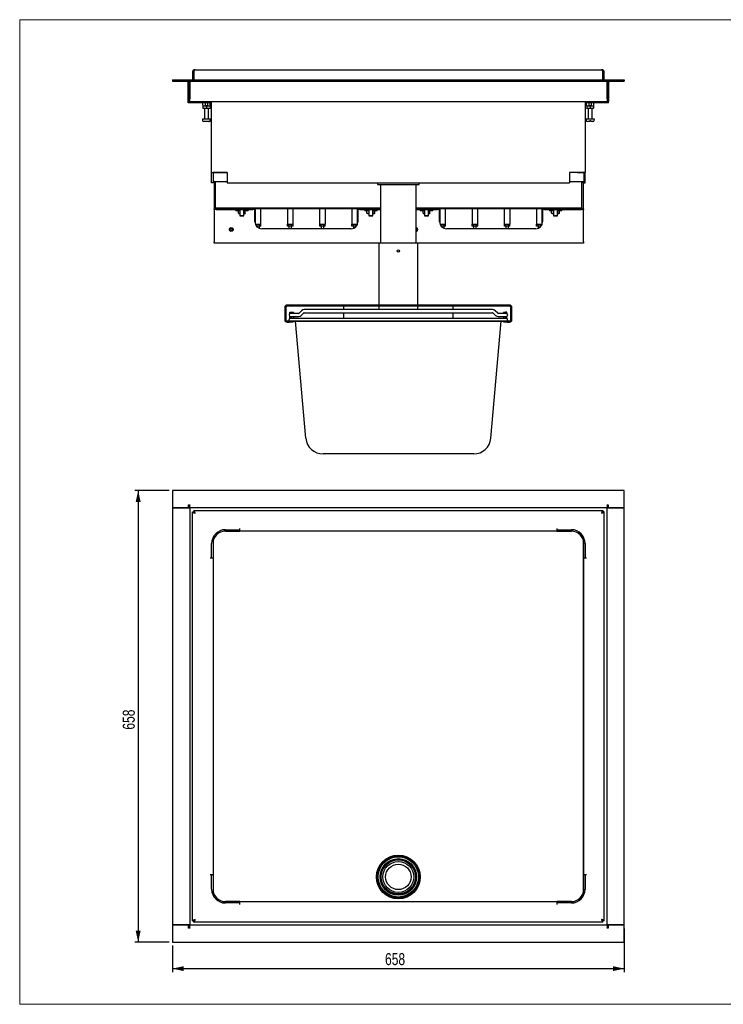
# Model space of a CAD drawing. Header units: millimetres. Extents: x 24 to 2074, y 25 to 1460.
# Tile 1 of 2: x 24 to 1049, y 25 to 1460. Entities that reach past the tile are written whole.
import ezdxf

# ---------------------------------------------------------------- set-up
doc = ezdxf.new("R2010")
doc.units = ezdxf.units.MM
doc.header["$LTSCALE"] = 5
doc.layers.add('SLD-0', color=179, linetype='Continuous')
doc.styles.add('SLDTEXTSTYLE2', font='TXT', dxfattribs={"width": 0.75})
doc.dimstyles.new('SLDDIMSTYLE0', dxfattribs={"dimtxt": 17.5, "dimasz": 16.51, "dimexe": 0, "dimexo": 0.0625, "dimgap": 4.375, "dimtad": 1, "dimrnd": 1e-09, "dimzin": 12, "dimdsep": 46, "dimtxsty": 'SLDTEXTSTYLE2', "dimsah": 1, "dimcen": 0.09, "dimadec": 0, "dimazin": 3, "dimtfac": 1, "dimtofl": 0, "dimtmove": 0, "dimatfit": 3, "dimfxl": 1, "dimfrac": 2, "dimtolj": 1, "dimtzin": 12, "dimarcsym": 0})

# ---------------------------------------------------------------- blocks, each defined once
blk = doc.blocks.new('_D')
at = {"layer": 'SLD-0'}
for p, q in [((241.6, 773.7), (191.6, 773.7)), ((196.6, 773.7), (196.6, 115.7)), ((241.6, 115.7), (191.6, 115.7))]:
    blk.add_line(p, q, dxfattribs=at)
for points in [[(196.6, 773.7), (193, 757.2), (200.2, 757.2)], [(196.6, 115.7), (200.2, 132.2), (193, 132.2)]]:
    blk.add_solid(points, dxfattribs=at)
at = {"layer": 'SLD-0', "insert": (174.1, 425.3), "char_height": 17.5, "attachment_point": 1, "rotation": 90, "style": 'SLDTEXTSTYLE2'}
blk.add_mtext('658', dxfattribs=at)
blk = doc.blocks.new('_D_1')
at = {"layer": 'SLD-0'}
for p, q in [((904.6, 135.7), (904.6, 72)), ((246.6, 110.7), (246.6, 72)), ((246.6, 77), (904.6, 77))]:
    blk.add_line(p, q, dxfattribs=at)
for points in [[(246.6, 77), (263.1, 73.4), (263.1, 80.6)], [(904.6, 77), (888.1, 80.6), (888.1, 73.4)]]:
    blk.add_solid(points, dxfattribs=at)
at = {"layer": 'SLD-0', "insert": (556.2, 99.6), "char_height": 17.5, "attachment_point": 1, "style": 'SLDTEXTSTYLE2'}
blk.add_mtext('658', dxfattribs=at)

msp = doc.modelspace()

# ---------------------------------------------------------------- linework, layer by layer
at = {"color": 7, "linetype": 'Continuous', "lineweight": 18}
for p, q in [((2074, 1460), (24, 1460)), ((24, 1460), (24, 25)), ((24, 25), (2074, 25))]:
    msp.add_line(p, q, dxfattribs=at)
at = {"color": 7, "linetype": 'Continuous', "lineweight": 25}
for p, q in [((275.629, 1383.165), (277.529, 1383.165)), ((275.629, 1383.165), (275.629, 1372.165)), ((277.529, 1383.165), (277.636, 1383.334)), ((277.529, 1372.165), (277.529, 1383.165)), ((277.629, 1383.165), (277.629, 1372.165)), ((277.636, 1372.165), (277.636, 1383.165)), ((279.629, 1387.165), (871.628, 1387.165)), ((873.621, 1383.334), (873.729, 1383.165)), ((873.621, 1383.165), (873.621, 1372.165)), ((873.629, 1372.165), (873.629, 1383.165)), ((875.629, 1383.165), (873.729, 1383.165)), ((873.729, 1383.165), (873.729, 1372.165)), ((875.629, 1372.165), (875.629, 1383.165)), ((246.629, 1372.165), (246.629, 1370.165)), ((246.629, 1372.165), (904.628, 1372.165)), ((246.629, 1370.165), (904.628, 1370.165)), ((269.629, 1340.665), (269.629, 1368.165)), ((269.729, 1368.165), (269.729, 1340.665)), ((271.529, 1340.665), (271.529, 1368.165)), ((271.629, 1370.165), (271.629, 1368.165)), ((271.629, 1368.165), (271.629, 1344.665)), ((879.629, 1368.165), (879.629, 1370.165)), ((879.629, 1344.665), (879.629, 1368.165)), ((879.729, 1368.165), (879.729, 1340.665)), ((881.529, 1340.665), (881.529, 1368.165)), ((881.629, 1368.165), (881.629, 1340.665)), ((904.628, 1372.165), (904.628, 1370.165)), ((269.729, 1340.665), (269.629, 1340.665)), ((269.629, 1338.665), (269.629, 1340.665)), ((301.629, 1338.665), (269.629, 1338.665)), ((271.529, 1340.665), (269.729, 1340.665)), ((271.629, 1340.665), (271.529, 1340.665)), ((271.629, 1341.145), (271.629, 1344.665)), ((271.629, 1341.145), (271.629, 1340.665)), ((271.629, 1340.665), (879.629, 1340.665)), ((290.629, 1335.415), (290.629, 1338.665)), ((294.139, 1338.665), (294.139, 1335.375)), ((294.339, 1335.175), (297.939, 1335.175)), ((298.139, 1335.375), (298.139, 1338.665)), ((301.629, 1338.665), (301.629, 1340.665)), ((301.629, 1335.415), (301.629, 1338.665)), ((301.629, 1335.415), (301.629, 1334.427)), ((303.629, 1237.165), (303.629, 1340.665)), ((847.629, 1340.665), (847.629, 1237.165)), ((849.629, 1338.665), (849.629, 1340.665)), ((881.629, 1338.665), (849.629, 1338.665)), ((849.629, 1335.415), (849.629, 1338.665)), ((853.139, 1338.665), (853.139, 1335.375)), ((853.339, 1335.175), (856.939, 1335.175)), ((857.138, 1335.375), (857.138, 1338.665)), ((860.628, 1335.415), (860.628, 1338.665)), ((879.629, 1344.665), (879.629, 1341.145)), ((879.629, 1340.665), (879.629, 1341.145)), ((879.729, 1340.665), (879.629, 1340.665)), ((879.729, 1340.665), (881.529, 1340.665)), ((881.629, 1340.665), (881.529, 1340.665)), ((881.629, 1338.665), (881.629, 1340.665)), ((290.778, 1334.415), (296.129, 1334.415)), ((291.017, 1333.969), (291.017, 1330.862)), ((291.133, 1334.415), (291.161, 1334.384)), ((293.804, 1330.415), (291.133, 1330.415)), ((293.139, 1330.415), (293.139, 1315.175)), ((298.8, 1330.415), (293.804, 1330.415)), ((296.129, 1334.415), (301.479, 1334.415)), ((296.36, 1333.969), (298.8, 1334.415)), ((296.36, 1333.969), (296.36, 1330.862)), ((296.36, 1330.862), (298.8, 1330.415)), ((301.125, 1330.415), (298.8, 1330.415)), ((299.139, 1315.175), (299.139, 1330.415)), ((301.24, 1333.969), (301.24, 1330.862)), ((849.778, 1334.415), (860.479, 1334.415)), ((850.129, 1334.415), (850.129, 1333.969)), ((850.129, 1333.969), (850.129, 1330.862)), ((850.129, 1330.862), (852.629, 1330.415)), ((850.129, 1330.415), (850.129, 1330.862)), ((852.629, 1330.415), (850.129, 1330.415)), ((852.139, 1330.415), (852.139, 1315.175)), ((857.629, 1330.415), (852.629, 1330.415)), ((855.129, 1333.969), (857.629, 1334.415)), ((855.129, 1333.969), (855.129, 1330.862)), ((855.129, 1330.862), (857.629, 1330.415)), ((860.129, 1330.415), (857.629, 1330.415)), ((858.139, 1315.175), (858.139, 1330.415)), ((860.129, 1334.415), (860.129, 1333.969)), ((860.129, 1333.969), (860.129, 1330.862)), ((860.129, 1330.415), (860.129, 1330.862)), ((290.139, 1315.175), (290.31, 1313.219)), ((302.139, 1315.175), (290.139, 1315.175)), ((299.522, 1311.575), (292.103, 1311.575)), ((299.522, 1311.575), (300.111, 1311.575)), ((300.174, 1311.575), (300.111, 1311.575)), ((301.177, 1312.975), (301.766, 1312.975)), ((301.967, 1313.219), (302.139, 1315.175)), ((849.139, 1315.175), (849.31, 1313.219)), ((855.139, 1315.175), (849.139, 1315.175)), ((854.339, 1311.575), (851.103, 1311.575)), ((854.339, 1312.975), (855.939, 1312.975)), ((854.339, 1312.975), (854.339, 1311.575)), ((861.139, 1315.175), (855.139, 1315.175)), ((855.939, 1311.575), (855.939, 1312.975)), ((859.174, 1311.575), (855.939, 1311.575)), ((860.967, 1313.219), (861.139, 1315.175)), ((303.629, 1237.165), (305.729, 1237.165)), ((303.629, 1222.165), (303.629, 1237.165)), ((305.629, 1237.065), (305.729, 1237.165)), ((305.629, 1237.165), (305.629, 1237.065)), ((326.129, 1237.065), (305.629, 1237.065)), ((305.629, 1237.065), (305.629, 1224.165)), ((305.729, 1237.165), (314.707, 1237.165)), ((314.707, 1237.165), (323.629, 1237.165)), ((323.629, 1237.165), (326.129, 1237.165)), ((326.129, 1237.165), (326.129, 1222.165)), ((827.629, 1237.165), (825.129, 1237.165)), ((825.129, 1237.165), (825.129, 1222.165)), ((845.629, 1237.065), (825.129, 1237.065)), ((836.55, 1237.165), (827.629, 1237.165)), ((836.55, 1237.165), (845.529, 1237.165)), ((847.629, 1237.165), (845.529, 1237.165)), ((845.529, 1237.165), (845.629, 1237.065)), ((845.629, 1237.065), (845.629, 1237.165)), ((845.629, 1237.065), (845.629, 1224.165)), ((847.629, 1222.165), (847.629, 1237.165)), ((305.629, 1222.165), (303.629, 1222.165)), ((305.629, 1224.165), (326.129, 1224.165)), ((305.629, 1224.165), (305.629, 1222.165)), ((307.229, 1222.836), (307.229, 1223.836)), ((307.229, 1223.836), (309.129, 1223.836)), ((309.129, 1222.836), (307.229, 1222.836)), ((307.229, 1222.836), (307.229, 1221.923)), ((307.229, 1221.923), (307.229, 1184.265)), ((309.129, 1185.165), (309.129, 1224.165)), ((326.129, 1222.165), (825.129, 1222.165)), ((545.379, 1222.165), (545.379, 1219.965)), ((545.379, 1219.965), (575.629, 1219.965)), ((549.629, 1219.965), (549.629, 1134.965)), ((575.629, 1219.965), (605.879, 1219.965)), ((601.629, 1134.965), (601.629, 1219.965)), ((605.879, 1219.965), (605.879, 1222.165)), ((825.129, 1224.165), (845.629, 1224.165)), ((843.129, 1185.165), (843.129, 1224.165)), ((843.129, 1223.836), (845.239, 1223.836)), ((845.239, 1222.836), (843.129, 1222.836)), ((845.239, 1223.836), (845.239, 1222.836)), ((845.239, 1221.923), (845.239, 1222.836)), ((845.239, 1184.265), (845.239, 1221.923)), ((845.629, 1222.165), (845.629, 1224.165)), ((845.629, 1222.165), (847.629, 1222.165)), ((307.229, 1183.265), (307.229, 1184.265)), ((307.229, 1184.265), (309.129, 1184.265)), ((310.229, 1183.265), (307.229, 1183.265)), ((307.229, 1183.265), (307.229, 1182.265)), ((307.229, 1182.265), (307.229, 1136.265)), ((549.629, 1185.165), (309.129, 1185.165)), ((309.129, 1184.165), (309.129, 1185.165)), ((342.398, 1184.165), (309.129, 1184.165)), ((310.229, 1183.265), (344.629, 1183.265)), ((328.629, 1185.165), (328.629, 1184.865)), ((328.629, 1184.865), (366.629, 1184.865)), ((338.629, 1183.165), (338.629, 1181.565)), ((344.629, 1183.165), (338.629, 1183.165)), ((344.629, 1181.565), (338.629, 1181.565)), ((339.592, 1184.865), (344.629, 1183.609)), ((342.629, 1181.119), (342.629, 1181.565)), ((344.629, 1181.501), (342.629, 1181.119)), ((342.629, 1178.012), (342.629, 1181.119)), ((344.629, 1177.629), (342.629, 1178.012)), ((342.629, 1178.012), (342.629, 1177.565)), ((342.629, 1177.565), (344.629, 1177.565)), ((344.629, 1183.609), (344.629, 1174.365)), ((344.629, 1183.609), (347.629, 1183.609)), ((347.629, 1183.609), (350.629, 1183.609)), ((350.629, 1183.609), (355.665, 1184.865)), ((350.629, 1174.365), (350.629, 1183.609)), ((350.629, 1183.265), (363.729, 1183.265)), ((356.629, 1183.165), (350.629, 1183.165)), ((356.629, 1181.565), (350.629, 1181.565)), ((352.629, 1181.119), (350.629, 1181.476)), ((352.629, 1178.012), (350.629, 1177.655)), ((350.629, 1177.565), (352.629, 1177.565)), ((352.629, 1181.119), (352.629, 1181.565)), ((352.629, 1178.012), (352.629, 1181.119)), ((352.629, 1178.012), (352.629, 1177.565)), ((530.398, 1184.165), (352.86, 1184.165)), ((356.629, 1181.565), (356.629, 1183.165)), ((366.729, 1183.265), (363.729, 1183.265)), ((366.629, 1184.865), (366.629, 1185.165)), ((366.729, 1184.165), (366.729, 1183.265)), ((366.729, 1182.265), (366.729, 1183.265)), ((366.729, 1165.265), (366.729, 1182.265)), ((366.979, 1184.165), (366.979, 1163.043)), ((375.279, 1162.222), (375.279, 1184.165)), ((413.979, 1184.165), (413.979, 1162.222)), ((422.279, 1162.222), (422.279, 1184.165)), ((460.979, 1184.165), (460.979, 1162.222)), ((469.279, 1162.222), (469.279, 1184.165)), ((507.979, 1184.165), (507.979, 1162.222)), ((516.279, 1162.299), (516.279, 1184.165)), ((516.629, 1185.165), (516.629, 1184.865)), ((516.629, 1184.865), (549.629, 1184.865)), ((516.729, 1183.265), (516.729, 1184.165)), ((519.729, 1183.265), (516.729, 1183.265)), ((516.729, 1183.265), (516.729, 1182.265)), ((516.729, 1182.265), (516.729, 1165.265)), ((519.729, 1183.265), (532.629, 1183.265)), ((526.629, 1183.165), (526.629, 1181.565)), ((532.629, 1183.165), (526.629, 1183.165)), ((532.629, 1181.565), (526.629, 1181.565)), ((527.592, 1184.865), (532.629, 1183.609)), ((530.629, 1181.565), (529.864, 1181.124)), ((529.864, 1181.119), (530.022, 1181.173)), ((529.864, 1178.012), (529.864, 1181.119)), ((529.864, 1178.012), (530.022, 1177.958)), ((529.864, 1178.007), (530.629, 1177.565)), ((530.629, 1177.565), (531.442, 1177.565)), ((531.442, 1177.565), (532.629, 1177.565)), ((532.629, 1183.609), (532.629, 1174.365)), ((532.629, 1183.609), (535.629, 1183.609)), ((535.629, 1183.609), (538.629, 1183.609)), ((538.629, 1183.609), (543.665, 1184.865)), ((538.629, 1174.365), (538.629, 1183.609)), ((538.629, 1183.265), (549.629, 1183.265)), ((544.629, 1183.165), (538.629, 1183.165)), ((544.629, 1181.565), (538.629, 1181.565)), ((538.629, 1177.565), (540.089, 1177.565)), ((538.784, 1178.012), (538.784, 1181.119)), ((541.393, 1181.119), (540.089, 1181.565)), ((541.235, 1177.958), (540.089, 1177.565)), ((540.089, 1177.565), (540.629, 1177.565)), ((541.393, 1181.124), (540.629, 1181.565)), ((540.629, 1177.565), (541.393, 1178.007)), ((549.629, 1184.165), (540.86, 1184.165)), ((541.393, 1178.012), (541.393, 1181.119)), ((544.629, 1181.565), (544.629, 1183.165)), ((843.129, 1185.165), (601.629, 1185.165)), ((601.629, 1184.865), (635.629, 1184.865)), ((611.398, 1184.165), (601.629, 1184.165)), ((601.629, 1183.265), (613.629, 1183.265)), ((607.629, 1183.165), (607.629, 1181.565)), ((613.629, 1183.165), (607.629, 1183.165)), ((613.629, 1181.565), (607.629, 1181.565)), ((608.592, 1184.865), (613.629, 1183.609)), ((611.629, 1181.119), (611.629, 1181.565)), ((613.629, 1181.501), (611.629, 1181.119)), ((611.629, 1178.012), (611.629, 1181.119)), ((613.629, 1177.629), (611.629, 1178.012)), ((611.629, 1178.012), (611.629, 1177.565)), ((611.629, 1177.565), (613.629, 1177.565)), ((613.629, 1183.609), (613.629, 1174.365)), ((613.629, 1183.609), (616.629, 1183.609)), ((616.629, 1183.609), (619.629, 1183.609)), ((619.629, 1183.609), (624.665, 1184.865)), ((619.629, 1174.365), (619.629, 1183.609)), ((619.629, 1183.265), (632.739, 1183.265)), ((625.629, 1183.165), (619.629, 1183.165)), ((625.629, 1181.565), (619.629, 1181.565)), ((621.629, 1181.119), (619.629, 1181.476)), ((621.629, 1178.012), (619.629, 1177.655)), ((619.629, 1177.565), (621.629, 1177.565)), ((621.629, 1181.119), (621.629, 1181.565)), ((621.629, 1178.012), (621.629, 1181.119)), ((621.629, 1178.012), (621.629, 1177.565)), ((799.398, 1184.165), (621.86, 1184.165)), ((625.629, 1181.565), (625.629, 1183.165)), ((635.739, 1183.265), (632.739, 1183.265)), ((635.629, 1184.865), (635.629, 1185.165)), ((635.739, 1184.165), (635.739, 1183.265)), ((635.739, 1182.265), (635.739, 1183.265)), ((635.739, 1165.265), (635.739, 1182.265)), ((635.979, 1184.165), (635.979, 1163.088)), ((644.279, 1162.222), (644.279, 1184.165)), ((682.979, 1184.165), (682.979, 1162.222)), ((691.279, 1162.222), (691.279, 1184.165)), ((729.979, 1184.165), (729.979, 1162.222)), ((738.279, 1162.222), (738.279, 1184.165)), ((776.979, 1184.165), (776.979, 1162.222)), ((785.279, 1162.267), (785.279, 1184.165)), ((785.629, 1185.165), (785.629, 1184.865)), ((785.629, 1184.865), (823.628, 1184.865)), ((785.739, 1183.265), (785.739, 1184.165)), ((788.739, 1183.265), (785.739, 1183.265)), ((785.739, 1183.265), (785.739, 1182.265)), ((785.739, 1182.265), (785.739, 1165.265)), ((788.739, 1183.265), (801.629, 1183.265)), ((795.628, 1183.165), (795.628, 1181.565)), ((801.629, 1183.165), (795.628, 1183.165)), ((801.629, 1181.565), (795.628, 1181.565)), ((796.592, 1184.865), (801.629, 1183.609)), ((799.629, 1181.565), (798.864, 1181.124)), ((798.864, 1181.119), (799.022, 1181.173)), ((798.864, 1178.012), (798.864, 1181.119)), ((798.864, 1178.012), (799.022, 1177.958)), ((798.864, 1178.007), (799.629, 1177.565)), ((799.629, 1177.565), (800.442, 1177.565)), ((800.442, 1177.565), (801.629, 1177.565)), ((801.629, 1183.609), (801.629, 1174.365)), ((801.629, 1183.609), (804.629, 1183.609)), ((804.629, 1183.609), (807.629, 1183.609)), ((807.629, 1183.609), (812.665, 1184.865)), ((807.629, 1174.365), (807.629, 1183.609)), ((807.629, 1183.265), (842.238, 1183.265)), ((813.629, 1183.165), (807.629, 1183.165)), ((813.629, 1181.565), (807.629, 1181.565)), ((807.629, 1177.565), (809.089, 1177.565)), ((807.784, 1178.012), (807.784, 1181.119)), ((810.393, 1181.119), (809.089, 1181.565)), ((810.235, 1177.958), (809.089, 1177.565)), ((809.089, 1177.565), (809.628, 1177.565)), ((810.393, 1181.124), (809.628, 1181.565)), ((809.628, 1177.565), (810.393, 1178.007)), ((843.129, 1184.165), (809.859, 1184.165)), ((810.393, 1178.012), (810.393, 1181.119)), ((813.629, 1181.565), (813.629, 1183.165)), ((823.628, 1184.865), (823.628, 1185.165)), ((845.239, 1183.265), (842.238, 1183.265)), ((843.129, 1184.165), (843.129, 1185.165)), ((843.129, 1184.265), (845.239, 1184.265)), ((845.239, 1184.265), (845.239, 1183.265)), ((845.239, 1182.265), (845.239, 1183.265)), ((845.239, 1136.265), (845.239, 1182.265)), ((344.629, 1174.365), (344.829, 1174.165)), ((344.629, 1174.365), (350.62, 1174.365)), ((350.429, 1174.165), (344.829, 1174.165)), ((350.429, 1174.165), (350.629, 1174.365)), ((350.62, 1174.365), (350.629, 1174.365)), ((532.629, 1174.365), (532.829, 1174.165)), ((532.629, 1174.365), (533.993, 1174.365)), ((534.102, 1174.165), (532.829, 1174.165)), ((533.993, 1174.365), (538.629, 1174.365)), ((538.429, 1174.165), (534.102, 1174.165)), ((538.429, 1174.165), (538.629, 1174.365)), ((613.629, 1174.365), (613.829, 1174.165)), ((613.629, 1174.365), (619.62, 1174.365)), ((619.429, 1174.165), (613.829, 1174.165)), ((619.429, 1174.165), (619.629, 1174.365)), ((619.62, 1174.365), (619.629, 1174.365)), ((801.629, 1174.365), (801.829, 1174.165)), ((801.629, 1174.365), (802.993, 1174.365)), ((803.102, 1174.165), (801.829, 1174.165)), ((802.993, 1174.365), (807.629, 1174.365)), ((807.429, 1174.165), (803.102, 1174.165)), ((807.429, 1174.165), (807.629, 1174.365)), ((369.108, 1159.043), (368.885, 1159.063)), ((369.108, 1159.043), (369.108, 1162.032)), ((373.149, 1159.043), (369.108, 1159.043)), ((369.129, 1159.043), (369.129, 1158.766)), ((373.129, 1155.936), (373.129, 1159.043)), ((373.149, 1159.043), (373.149, 1162.032)), ((375.17, 1159.226), (373.149, 1159.043)), ((375.17, 1159.226), (375.17, 1162.172)), ((506.729, 1155.265), (376.729, 1155.265)), ((414.087, 1159.226), (414.087, 1162.172)), ((416.108, 1159.043), (414.087, 1159.226)), ((416.108, 1159.043), (416.108, 1162.032)), ((420.149, 1159.043), (416.108, 1159.043)), ((416.129, 1159.043), (416.129, 1155.265)), ((420.129, 1155.265), (420.129, 1159.043)), ((420.149, 1159.043), (420.149, 1162.032)), ((422.17, 1159.226), (420.149, 1159.043)), ((422.17, 1159.226), (422.17, 1162.172)), ((461.087, 1159.226), (461.087, 1162.172)), ((463.108, 1159.043), (461.087, 1159.226)), ((463.108, 1159.043), (463.108, 1162.032)), ((467.149, 1159.043), (463.108, 1159.043)), ((463.129, 1159.043), (463.129, 1155.265)), ((467.129, 1155.265), (467.129, 1159.043)), ((467.149, 1159.043), (467.149, 1162.032)), ((469.17, 1159.226), (467.149, 1159.043)), ((469.17, 1159.226), (469.17, 1162.172)), ((508.087, 1159.226), (508.087, 1162.172)), ((510.108, 1159.043), (508.087, 1159.226)), ((510.108, 1159.043), (510.108, 1162.032)), ((514.149, 1159.043), (510.108, 1159.043)), ((510.129, 1159.043), (510.129, 1155.861)), ((514.129, 1158.539), (514.129, 1159.043)), ((514.149, 1159.043), (514.149, 1162.032)), ((514.588, 1159.082), (514.149, 1159.043)), ((516.17, 1161.97), (516.17, 1162.172)), ((638.108, 1159.043), (637.895, 1159.062)), ((638.108, 1159.043), (638.108, 1162.032)), ((642.149, 1159.043), (638.108, 1159.043)), ((638.129, 1159.043), (638.129, 1158.778)), ((642.129, 1155.94), (642.129, 1159.043)), ((642.149, 1159.043), (642.149, 1162.032)), ((644.17, 1159.226), (642.149, 1159.043)), ((644.17, 1159.226), (644.17, 1162.172)), ((775.739, 1155.265), (645.739, 1155.265)), ((683.087, 1159.226), (683.087, 1162.172)), ((685.108, 1159.043), (683.087, 1159.226)), ((685.108, 1159.043), (685.108, 1162.032)), ((689.149, 1159.043), (685.108, 1159.043)), ((685.129, 1159.043), (685.129, 1155.265)), ((689.129, 1155.265), (689.129, 1159.043)), ((689.149, 1159.043), (689.149, 1162.032)), ((691.17, 1159.226), (689.149, 1159.043)), ((691.17, 1159.226), (691.17, 1162.172)), ((730.087, 1159.226), (730.087, 1162.172)), ((732.108, 1159.043), (730.087, 1159.226)), ((732.108, 1159.043), (732.108, 1162.032)), ((736.149, 1159.043), (732.108, 1159.043)), ((732.129, 1159.043), (732.129, 1155.265)), ((736.129, 1155.265), (736.129, 1159.043)), ((736.149, 1159.043), (736.149, 1162.032)), ((738.17, 1159.226), (736.149, 1159.043)), ((738.17, 1159.226), (738.17, 1162.172)), ((777.087, 1159.226), (777.087, 1162.172)), ((779.108, 1159.043), (777.087, 1159.226)), ((779.108, 1159.043), (779.108, 1162.032)), ((783.149, 1159.043), (779.108, 1159.043)), ((779.129, 1159.043), (779.129, 1155.858)), ((783.129, 1158.528), (783.129, 1159.043)), ((783.149, 1159.043), (783.149, 1162.032)), ((783.599, 1159.083), (783.149, 1159.043)), ((785.17, 1161.942), (785.17, 1162.172)), ((307.229, 1134.265), (307.229, 1136.265)), ((547.129, 1134.265), (307.229, 1134.265)), ((547.129, 1134.965), (547.129, 1044.165)), ((547.129, 1134.965), (604.129, 1134.965)), ((604.129, 1044.165), (604.129, 1134.965)), ((845.239, 1134.265), (604.129, 1134.265)), ((845.239, 1136.265), (845.239, 1134.265)), ((410.129, 1040.665), (410.129, 1022.665)), ((411.629, 1040.665), (411.629, 1022.665)), ((737.629, 1044.165), (413.629, 1044.165)), ((737.629, 1042.665), (413.629, 1042.665)), ((417.629, 1033.665), (419.629, 1033.665)), ((417.629, 1033.089), (417.629, 1033.665)), ((419.629, 1033.089), (419.629, 1033.665)), ((434.659, 1035.878), (430.916, 1032.135)), ((534.059, 1037.415), (438.371, 1037.415)), ((495.629, 1042.665), (495.629, 1040.665)), ((495.629, 1040.665), (495.629, 1037.415)), ((539.255, 1037.415), (534.059, 1037.415)), ((549.648, 1037.415), (539.255, 1037.415)), ((547.129, 1042.665), (547.129, 1037.415)), ((560.04, 1037.415), (549.648, 1037.415)), ((570.432, 1037.415), (560.04, 1037.415)), ((580.825, 1037.415), (570.432, 1037.415)), ((591.217, 1037.415), (580.825, 1037.415)), ((601.609, 1037.415), (591.217, 1037.415)), ((612.002, 1037.415), (601.609, 1037.415)), ((604.129, 1037.415), (604.129, 1042.665)), ((617.198, 1037.415), (612.002, 1037.415)), ((712.886, 1037.415), (617.198, 1037.415)), ((655.629, 1040.665), (655.629, 1042.665)), ((655.629, 1037.415), (655.629, 1040.665)), ((720.341, 1032.135), (716.598, 1035.878)), ((733.629, 1033.665), (731.629, 1033.665)), ((731.629, 1033.089), (731.629, 1033.665)), ((733.629, 1033.089), (733.629, 1033.665)), ((739.629, 1022.665), (739.629, 1040.665)), ((741.129, 1022.665), (741.129, 1040.665)), ((413.629, 1020.665), (413.629, 1020.965)), ((413.629, 1020.965), (423.629, 1020.965)), ((413.629, 1020.665), (417.129, 1020.665)), ((413.629, 1019.165), (417.129, 1019.165)), ((416.629, 1021.965), (416.629, 1023.165)), ((417.129, 1020.665), (421.941, 1020.665)), ((422.129, 1019.165), (417.129, 1019.165)), ((417.629, 1033.089), (419.629, 1033.089)), ((417.629, 1031.681), (417.629, 1033.089)), ((417.629, 1026.242), (417.629, 1027.65)), ((417.629, 1026.242), (419.629, 1026.242)), ((417.629, 1025.665), (417.629, 1026.242)), ((417.629, 1025.665), (419.629, 1025.665)), ((428.629, 1031.915), (418.629, 1031.915)), ((418.629, 1027.415), (428.629, 1027.415)), ((418.629, 1025.165), (423.629, 1025.165)), ((422.629, 1033.165), (419.629, 1033.165)), ((419.629, 1031.915), (419.629, 1033.089)), ((419.629, 1026.242), (419.629, 1027.415)), ((419.629, 1026.006), (419.629, 1026.242)), ((419.629, 1026.006), (419.629, 1025.165)), ((421.941, 1020.665), (423.629, 1020.665)), ((422.129, 1020.665), (422.129, 1019.165)), ((422.629, 1033.165), (422.629, 1031.915)), ((422.629, 1027.415), (422.629, 1025.165)), ((423.629, 1025.165), (727.629, 1025.165)), ((423.629, 1020.965), (727.629, 1020.965)), ((423.629, 1020.665), (727.629, 1020.665)), ((440.955, 849.987), (426.022, 1020.665)), ((430.386, 1031.915), (428.629, 1031.915)), ((428.629, 1027.415), (430.386, 1027.415)), ((434.098, 1028.953), (437.841, 1032.696)), ((438.371, 1032.915), (534.059, 1032.915)), ((495.629, 1032.915), (495.629, 1025.165)), ((534.059, 1032.915), (539.255, 1032.915)), ((539.255, 1032.915), (549.648, 1032.915)), ((549.648, 1032.915), (560.04, 1032.915)), ((560.04, 1032.915), (570.432, 1032.915)), ((570.432, 1032.915), (580.825, 1032.915)), ((580.825, 1032.915), (591.217, 1032.915)), ((591.217, 1032.915), (601.609, 1032.915)), ((601.609, 1032.915), (612.002, 1032.915)), ((612.002, 1032.915), (617.198, 1032.915)), ((617.198, 1032.915), (712.886, 1032.915)), ((655.629, 1025.165), (655.629, 1032.915)), ((710.302, 849.987), (725.235, 1020.665)), ((713.416, 1032.696), (717.159, 1028.953)), ((722.629, 1031.915), (720.871, 1031.915)), ((720.871, 1027.415), (722.629, 1027.415)), ((732.629, 1031.915), (722.629, 1031.915)), ((722.629, 1027.415), (732.629, 1027.415)), ((727.629, 1025.165), (732.629, 1025.165)), ((727.629, 1020.965), (737.629, 1020.965)), ((727.629, 1020.665), (729.316, 1020.665)), ((731.629, 1033.165), (728.629, 1033.165)), ((728.629, 1031.915), (728.629, 1033.165)), ((728.629, 1027.415), (728.629, 1025.165)), ((729.129, 1019.165), (729.129, 1020.665)), ((734.129, 1019.165), (729.129, 1019.165)), ((729.316, 1020.665), (734.129, 1020.665)), ((733.629, 1033.089), (731.629, 1033.089)), ((731.629, 1031.915), (731.629, 1033.089)), ((731.629, 1026.242), (731.629, 1027.415)), ((733.629, 1026.242), (731.629, 1026.242)), ((731.629, 1026.006), (731.629, 1026.242)), ((731.629, 1026.006), (731.629, 1025.165)), ((733.629, 1025.665), (731.629, 1025.665)), ((733.629, 1031.681), (733.629, 1033.089)), ((733.629, 1026.242), (733.629, 1027.65)), ((733.629, 1025.665), (733.629, 1026.242)), ((734.129, 1020.665), (737.629, 1020.665)), ((734.129, 1019.165), (737.629, 1019.165)), ((734.629, 1021.965), (734.629, 1023.165)), ((737.629, 1020.665), (737.629, 1020.965)), ((495.629, 827.165), (465.86, 827.165)), ((655.629, 827.165), (495.629, 827.165)), ((685.397, 827.165), (655.629, 827.165)), ((904.628, 773.682), (246.629, 773.682)), ((246.629, 773.682), (246.629, 748.682)), ((904.628, 748.682), (904.628, 773.682)), ((246.629, 748.582), (246.629, 748.682)), ((246.629, 748.682), (270.129, 748.682)), ((267.629, 748.582), (246.629, 748.582)), ((246.629, 748.582), (246.629, 140.782)), ((271.629, 748.582), (267.629, 748.582)), ((270.129, 753.182), (271.629, 753.182)), ((270.129, 748.682), (270.129, 753.182)), ((270.129, 748.682), (271.529, 748.682)), ((271.529, 748.682), (271.629, 748.582)), ((271.629, 753.182), (271.629, 752.682)), ((271.629, 748.682), (271.629, 752.682)), ((879.629, 748.682), (271.629, 748.682)), ((271.629, 748.582), (271.629, 748.682)), ((271.629, 748.582), (271.629, 140.782)), ((879.629, 753.182), (881.129, 753.182)), ((879.629, 752.682), (879.629, 753.182)), ((879.629, 752.682), (879.629, 748.682)), ((879.729, 748.682), (879.629, 748.582)), ((879.629, 748.682), (879.629, 748.582)), ((879.629, 140.782), (879.629, 748.582)), ((883.628, 748.582), (879.629, 748.582)), ((879.729, 748.682), (881.129, 748.682)), ((881.129, 753.182), (881.129, 748.682)), ((881.129, 748.682), (904.628, 748.682)), ((904.628, 748.582), (883.628, 748.582)), ((904.628, 748.682), (904.628, 748.582)), ((904.628, 140.782), (904.628, 748.582)), ((275.629, 146.689), (275.629, 742.675)), ((275.629, 742.675), (277.629, 742.675)), ((277.636, 744.682), (873.621, 744.682)), ((277.636, 744.682), (277.636, 742.782)), ((277.636, 742.782), (277.743, 742.675)), ((873.514, 742.675), (873.621, 742.782)), ((873.621, 744.682), (873.621, 742.782)), ((875.629, 742.675), (873.629, 742.675)), ((875.629, 146.689), (875.629, 742.675)), ((344.629, 716.682), (344.629, 718.682)), ((806.629, 718.682), (806.629, 716.682)), ((829.523, 714.582), (321.734, 714.582)), ((323.629, 716.682), (344.629, 716.682)), ((323.629, 714.682), (344.629, 714.682)), ((344.629, 715.218), (344.629, 716.682)), ((344.629, 715.218), (344.629, 714.682)), ((806.629, 714.682), (344.629, 714.682)), ((806.629, 716.682), (827.629, 716.682)), ((806.629, 716.682), (806.629, 715.218)), ((806.629, 715.218), (806.629, 714.682)), ((806.629, 714.682), (827.629, 714.682)), ((303.629, 675.682), (303.629, 696.682)), ((305.629, 696.682), (305.629, 675.682)), ((305.729, 698.576), (305.729, 190.787)), ((845.529, 190.787), (845.529, 698.576)), ((845.629, 675.682), (845.629, 696.682)), ((847.629, 696.682), (847.629, 675.682)), ((301.629, 675.682), (303.629, 675.682)), ((303.629, 675.682), (305.093, 675.682)), ((305.093, 675.682), (305.629, 675.682)), ((305.629, 675.682), (305.629, 213.682)), ((845.629, 213.682), (845.629, 675.682)), ((846.164, 675.682), (845.629, 675.682)), ((846.164, 675.682), (847.629, 675.682)), ((847.629, 675.682), (849.629, 675.682)), ((303.629, 213.682), (301.629, 213.682)), ((303.629, 192.682), (303.629, 213.682)), ((305.093, 213.682), (303.629, 213.682)), ((305.093, 213.682), (305.629, 213.682)), ((305.629, 213.682), (305.629, 192.682)), ((846.164, 213.682), (845.629, 213.682)), ((845.629, 192.682), (845.629, 213.682)), ((847.629, 213.682), (846.164, 213.682)), ((847.629, 213.682), (847.629, 192.682)), ((849.629, 213.682), (847.629, 213.682)), ((321.734, 174.782), (829.523, 174.782)), ((344.629, 174.682), (323.629, 174.682)), ((344.629, 172.682), (323.629, 172.682)), ((344.629, 174.682), (806.629, 174.682)), ((344.629, 174.146), (344.629, 174.682)), ((344.629, 172.682), (344.629, 174.146)), ((344.629, 170.682), (344.629, 172.682)), ((806.629, 174.146), (806.629, 174.682)), ((827.629, 174.682), (806.629, 174.682)), ((806.629, 174.146), (806.629, 172.682)), ((806.629, 172.682), (806.629, 170.682)), ((827.629, 172.682), (806.629, 172.682)), ((275.629, 146.689), (277.529, 146.689)), ((277.529, 146.689), (277.636, 146.796)), ((277.636, 144.682), (277.636, 146.682)), ((873.621, 144.682), (277.636, 144.682)), ((873.621, 146.796), (873.729, 146.689)), ((873.621, 144.682), (873.621, 146.682)), ((875.629, 146.689), (873.729, 146.689)), ((246.629, 140.782), (267.629, 140.782)), ((246.629, 140.682), (246.629, 140.782)), ((270.129, 140.682), (246.629, 140.682)), ((246.629, 140.682), (246.629, 115.682)), ((267.629, 140.782), (271.629, 140.782)), ((270.129, 136.182), (270.129, 140.682)), ((271.529, 140.682), (270.129, 140.682)), ((271.629, 136.182), (270.129, 136.182)), ((271.629, 140.782), (271.529, 140.682)), ((271.629, 140.682), (271.629, 140.782)), ((271.629, 136.682), (271.629, 140.682)), ((271.629, 140.682), (879.629, 140.682)), ((271.629, 136.682), (271.629, 136.182)), ((879.629, 140.782), (883.628, 140.782)), ((879.629, 140.782), (879.729, 140.682)), ((879.629, 140.782), (879.629, 140.682)), ((879.629, 140.682), (879.629, 136.682)), ((879.629, 136.182), (879.629, 136.682)), ((881.129, 136.182), (879.629, 136.182)), ((881.129, 140.682), (879.729, 140.682)), ((881.129, 140.682), (881.129, 136.182)), ((904.628, 140.682), (881.129, 140.682)), ((883.628, 140.782), (904.628, 140.782)), ((904.628, 140.782), (904.628, 140.682)), ((904.628, 115.682), (904.628, 140.682)), ((246.629, 115.682), (904.628, 115.682))]:
    msp.add_line(p, q, dxfattribs=at)
at = {"color": 7, "linetype": 'Continuous', "lineweight": 25, "flags": 128}
for points in [[(277.636, 1383.165), (278.085, 1384.552), (278.534, 1385.767), (278.983, 1386.659), (279.432, 1387.118), (279.629, 1387.165)], [(277.979, 1384.227), (277.742, 1383.83), (277.636, 1383.334)], [(871.628, 1387.165), (872.078, 1386.917), (872.527, 1386.204), (872.976, 1385.114), (873.425, 1383.782), (873.621, 1383.165)], [(873.621, 1383.334), (873.445, 1384.002), (873.27, 1384.241)], [(290.629, 1335.415), (290.655, 1335.241), (290.727, 1335.085), (290.907, 1334.882), (291.293, 1334.658), (292.524, 1334.444), (293.942, 1334.433), (295.367, 1334.623), (295.666, 1334.755), (295.934, 1334.961), (296.057, 1335.133), (296.071, 1335.175)], [(296.185, 1335.175), (296.227, 1335.085), (296.407, 1334.882), (296.793, 1334.658), (298.024, 1334.444), (299.442, 1334.433), (300.867, 1334.623), (301.166, 1334.755), (301.434, 1334.961), (301.557, 1335.133), (301.624, 1335.344), (301.629, 1335.415)], [(849.629, 1335.415), (849.655, 1335.241), (849.727, 1335.085), (849.907, 1334.882), (850.293, 1334.658), (851.524, 1334.444), (852.942, 1334.433), (854.367, 1334.623), (854.666, 1334.755), (854.934, 1334.961), (855.057, 1335.133), (855.071, 1335.175)], [(855.185, 1335.175), (855.227, 1335.085), (855.407, 1334.882), (855.793, 1334.658), (857.024, 1334.444), (858.442, 1334.433), (859.867, 1334.623), (860.166, 1334.755), (860.434, 1334.961), (860.557, 1335.133), (860.624, 1335.344), (860.628, 1335.415)], [(291.017, 1333.969), (291.046, 1334.158), (291.133, 1334.415)], [(291.017, 1330.862), (291.046, 1330.673), (291.133, 1330.415)], [(293.804, 1334.415), (293.985, 1334.413), (296.36, 1333.969)], [(293.804, 1330.415), (293.985, 1330.418), (296.36, 1330.862)], [(298.8, 1334.415), (298.973, 1334.413), (301.24, 1333.969)], [(298.8, 1330.415), (298.973, 1330.418), (301.24, 1330.862)], [(301.125, 1334.415), (301.156, 1334.38), (301.24, 1333.969)], [(301.125, 1330.415), (301.156, 1330.451), (301.24, 1330.862)], [(852.629, 1334.415), (852.806, 1334.413), (855.129, 1333.969)], [(852.629, 1330.415), (852.806, 1330.418), (855.129, 1330.862)], [(857.629, 1334.415), (857.806, 1334.413), (860.129, 1333.969)], [(857.629, 1330.415), (857.806, 1330.418), (860.129, 1330.862)], [(531.442, 1181.565), (531.012, 1181.53), (529.864, 1181.119)], [(531.442, 1177.565), (531.012, 1177.601), (529.864, 1178.012)], [(532.629, 1181.305), (532.621, 1181.308), (531.442, 1181.565)], [(532.629, 1177.826), (532.621, 1177.823), (531.442, 1177.565)], [(540.089, 1181.565), (539.996, 1181.563), (538.784, 1181.119)], [(540.089, 1177.565), (539.996, 1177.568), (538.784, 1178.012)], [(800.442, 1181.565), (800.012, 1181.53), (798.864, 1181.119)], [(800.442, 1177.565), (800.012, 1177.601), (798.864, 1178.012)], [(801.629, 1181.305), (801.621, 1181.308), (800.442, 1181.565)], [(801.629, 1177.826), (801.621, 1177.823), (800.442, 1177.565)], [(809.089, 1181.565), (808.996, 1181.563), (807.784, 1181.119)], [(809.089, 1177.565), (808.996, 1177.568), (807.784, 1178.012)], [(275.629, 742.675), (275.877, 742.225), (276.59, 741.776), (277.68, 741.327), (279.012, 740.878), (279.629, 740.682)], [(279.629, 740.682), (279.179, 742.068), (278.73, 743.283), (278.281, 744.175), (277.832, 744.634), (277.636, 744.682)], [(873.621, 744.682), (873.172, 744.434), (872.723, 743.72), (872.274, 742.63), (871.825, 741.298), (871.628, 740.682)], [(871.628, 740.682), (873.015, 741.131), (874.23, 741.58), (875.122, 742.029), (875.581, 742.478), (875.629, 742.675)], [(279.629, 148.682), (278.242, 148.233), (277.027, 147.783), (276.135, 147.334), (275.676, 146.885), (275.629, 146.689)], [(277.636, 144.682), (278.085, 144.93), (278.534, 145.643), (278.983, 146.733), (279.432, 148.065), (279.629, 148.682)], [(875.629, 146.689), (875.38, 147.138), (874.667, 147.587), (873.577, 148.036), (872.245, 148.485), (871.628, 148.682)], [(871.628, 148.682), (872.078, 147.295), (872.527, 146.08), (872.976, 145.188), (873.425, 144.729), (873.621, 144.682)]]:
    msp.add_lwpolyline(points, dxfattribs=at)
at = {"color": 7, "linetype": 'Continuous', "lineweight": 25}
for centre, radius in [((332.229, 1154.165), 2.75), ((332.229, 1154.165), 2), ((332.229, 1154.165), 1.5), ((575.628, 1122.965), 1.65), ((575.629, 210.682), 31.9), ((575.629, 210.682), 30.4), ((575.629, 210.682), 30.25), ((575.629, 210.682), 29.384), ((575.629, 210.682), 26.621), ((575.629, 210.682), 25.121), ((575.629, 210.682), 24.895), ((575.629, 210.682), 22.5), ((575.629, 210.682), 18.5)]:
    msp.add_circle(centre, radius, dxfattribs=at)
for centre, radius, start, end in [((279.629, 1383.165), 4, 90.000183, 179.999657), ((279.629, 1383.165), 2, 175.162443, 180), ((871.628, 1383.165), 4, 0.00024, 89.99992), ((871.628, 1383.165), 2, 0, 4.837557), ((267.629, 1368.165), 2, 0, 90), ((267.629, 1368.165), 2.1, 0, 72.24721), ((267.629, 1368.165), 3.9, 0, 30.851886), ((267.629, 1368.165), 4, 0, 30), ((883.629, 1368.165), 4, 150, 180), ((883.629, 1368.165), 3.9, 149.148114, 180), ((883.629, 1368.165), 2.1, 107.75279, 180), ((883.629, 1368.165), 2, 90, 180), ((294.339, 1335.375), 0.2, 180, 270), ((297.939, 1335.375), 0.2, 270, 0), ((853.339, 1335.375), 0.2, 180, 270), ((856.939, 1335.375), 0.2, 270, 0), ((292.103, 1313.375), 1.8, 185, 270), ((299.485, 1313.297), 1.722, 271.237767, 349.229199), ((300.072, 1313.3), 1.725, 271.310107, 349.156858), ((300.174, 1313.375), 1.8, 270, 355), ((851.103, 1313.375), 1.8, 185, 270), ((859.174, 1313.375), 1.8, 270, 355), ((376.729, 1165.265), 10, 180, 270), ((506.729, 1165.265), 10, 270, 0), ((645.739, 1165.265), 10, 180, 270), ((775.739, 1165.265), 10, 270, 0), ((370.938, 1196.538), 34.59, 263.825379, 277.208161), ((418.129, 1191.505), 29.576, 261.933779, 278.066221), ((465.129, 1191.505), 29.576, 261.93378, 278.06622), ((512.216, 1193.608), 31.671, 262.310614, 277.308702), ((601.229, 1154.165), 2.75, 278.363602, 81.636398), ((601.229, 1154.165), 2, 281.536959, 78.463041), ((601.229, 1154.165), 1.5, 285.46601, 74.53399), ((639.936, 1196.625), 34.677, 263.862579, 277.194156), ((687.129, 1191.505), 29.576, 261.933794, 278.066206), ((734.129, 1191.505), 29.576, 261.933765, 278.066235), ((781.201, 1193.218), 31.282, 262.243284, 277.450413), ((413.629, 1040.665), 3.5, 90, 180), ((413.629, 1040.665), 2, 90, 180), ((438.371, 1032.165), 5.25, 90, 135), ((712.886, 1032.165), 5.25, 45, 90), ((737.629, 1040.665), 3.5, 0, 90), ((737.629, 1040.665), 2, 0, 90), ((413.629, 1022.665), 3.5, 180, 270), ((413.629, 1022.665), 2, 180, 270), ((415.629, 1021.965), 1, 270, 0), ((418.629, 1029.665), 2.25, 90, 270), ((418.629, 1023.165), 2, 90, 180), ((430.386, 1032.665), 0.75, 270, 315), ((430.386, 1032.665), 5.25, 270, 315), ((438.371, 1032.165), 0.75, 90, 135), ((712.886, 1032.165), 0.75, 45, 90), ((720.871, 1032.665), 5.25, 225, 270), ((720.871, 1032.665), 0.75, 225, 270), ((732.629, 1029.665), 2.25, 270, 90), ((732.629, 1023.165), 2, 0, 90), ((735.629, 1021.965), 1, 180, 270), ((737.629, 1022.665), 2, 270, 0), ((737.629, 1022.665), 3.5, 270, 0), ((465.86, 852.165), 25, 185, 270), ((685.397, 852.165), 25, 270, 355), ((281.021, 744.079), 3.672, 202.491943, 247.710759), ((276.201, 739.327), 3.686, 21.567868, 65.269378), ((870.439, 743.875), 3.408, 290.42691, 339.370388), ((875.286, 739.109), 3.982, 116.427262, 156.735491), ((323.629, 696.682), 20, 90, 180), ((323.629, 696.682), 18, 90, 180), ((827.629, 696.682), 20, 0, 90), ((827.629, 696.682), 18, 0, 90), ((323.629, 192.682), 20, 180, 270), ((323.629, 192.682), 18, 180, 270), ((827.629, 192.682), 20, 270, 0), ((827.629, 192.682), 18, 270, 0), ((280.984, 145.254), 3.686, 111.569493, 155.267754), ((276.231, 150.074), 3.672, 292.491256, 337.711875), ((874.822, 149.871), 3.408, 200.426653, 249.370645), ((870.056, 145.024), 3.982, 26.427262, 66.735491)]:
    msp.add_arc(centre, radius, start, end, dxfattribs=at)

# ---------------------------------------------------------------- dimensions: what is measured, and where the dimension line sits
at = {"layer": 'SLD-0'}
dim = msp.add_linear_dim(base=(196.629, 115.682), p1=(246.629, 773.682), p2=(246.629, 115.682), angle=90, dimstyle='SLDDIMSTYLE0', dxfattribs=at)
dim.commit()
dim.dimension.update_dxf_attribs({"geometry": '_D', "text_midpoint": (196.629, 444.682), "dimtype": 160})
dim = msp.add_linear_dim(base=(904.629, 76.999), p1=(246.629, 115.682), p2=(904.629, 140.682), dimstyle='SLDDIMSTYLE0', dxfattribs=at)
dim.commit()
dim.dimension.update_dxf_attribs({"geometry": '_D_1', "text_midpoint": (575.629, 76.999), "dimtype": 160})

doc.saveas('drawing.dxf')
